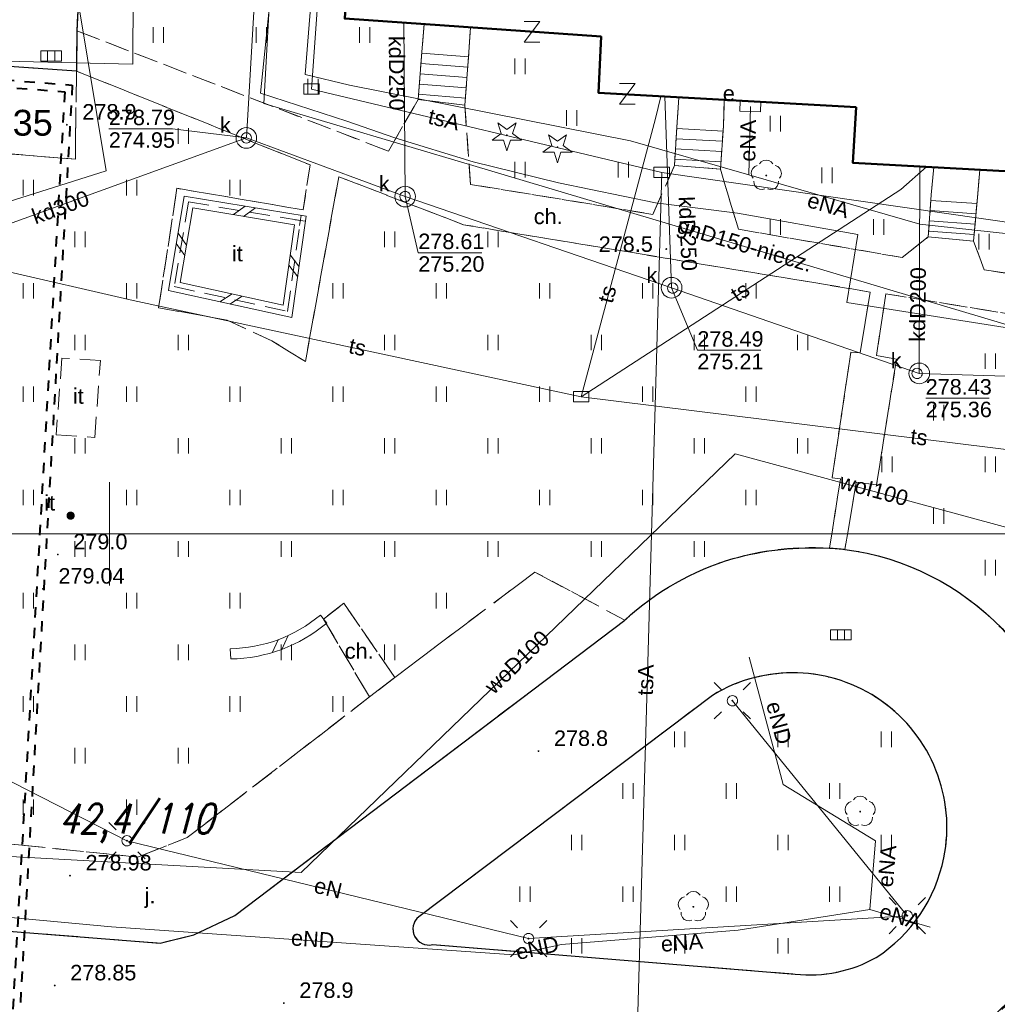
# Model space of a CAD drawing. Extents: x 0 to 6568752, y 0 to 5584302.
# Tile 49 of 74: x 6568546 to 6568593, y 5583977 to 5584025. Entities that reach past the tile are written whole.
import ezdxf
from ezdxf.enums import TextEntityAlignment as Align

# ---------------------------------------------------------------- set-up
doc = ezdxf.new("R2010")
doc.units = 0
doc.header["$PDSIZE"] = 0.75
for name, pattern in [('DUL', [1, 0.5, -0.5]), ('GAK', [3.5, 2, -0.7, 0.1, -0.7]), ('PRZER2-1', [1.5, 1, -0.5]), ('PRZER3-1', [2, 1.5, -0.5])]:
    doc.linetypes.add(name, pattern=pattern)
doc.layers.get('0').update_dxf_attribs({"linetype": 'CONTINUOUS'})
doc.layers.get('Defpoints').update_dxf_attribs({"linetype": 'CONTINUOUS'})
for name, color, linetype, lineweight in [('alarm', 51, 'CONTINUOUS', 50), ('EGBS', 7, 'CONTINUOUS', 18), ('EGBU', 7, 'CONTINUOUS', 50), ('GEPPHC', 7, 'CONTINUOUS', 18), ('GUPPRZ_O', 7, 'CONTINUOUS', 18), ('OTDN', 7, 'CONTINUOUS', 18), ('OTKC', 7, 'CONTINUOUS', 18), ('OTKC_O', 7, 'CONTINUOUS', 18), ('OTKJ', 7, 'CONTINUOUS', 18), ('OTKJ_O', 7, 'CONTINUOUS', 18), ('OTKK', 7, 'CONTINUOUS', 25), ('OTRN', 7, 'CONTINUOUS', 13), ('OTRN_O', 7, 'CONTINUOUS', 13), ('OTRS', 7, 'CONTINUOUS', 13), ('OTRS_O', 7, 'CONTINUOUS', 13), ('OTZI', 7, 'CONTINUOUS', 18), ('OTZI_O', 7, 'CONTINUOUS', 18), ('OTZT', 7, 'CONTINUOUS', 18), ('ramka sekcji', 7, 'CONTINUOUS', 18), ('siec', 7, 'GAK', 70), ('SUEO', 7, 'CONTINUOUS', 18), ('SUPK', 7, 'CONTINUOUS', 18), ('SUPW', 7, 'CONTINUOUS', 18), ('SUPW_O', 7, 'CONTINUOUS', 18)]:
    doc.layers.add(name, color=color, linetype=linetype, lineweight=lineweight)
for name, color, linetype, lineweight, true_color in [('OTZG', 7, 'CONTINUOUS', 18, 0x008000), ('OTZL', 7, 'CONTINUOUS', 18, 0x008000), ('SUEP', 1, 'CONTINUOUS', 18, 0xff0000), ('SUEP_O', 1, 'CONTINUOUS', 18, 0xff0000), ('SUES', 1, 'CONTINUOUS', 18, 0xff0000), ('SUES_O', 1, 'CONTINUOUS', 18, 0xff0000), ('SUGP', 7, 'CONTINUOUS', 18, 0xbfbf00), ('SUGP_O', 7, 'CONTINUOUS', 18, 0xbfbf00), ('SUKK', 7, 'CONTINUOUS', 18, 0x803300), ('SUKP', 7, 'CONTINUOUS', 18, 0x803300), ('SUKP_O', 7, 'CONTINUOUS', 18, 0x803300), ('SUTP', 7, 'CONTINUOUS', 18, 0xff9100), ('SUTP_O', 7, 'CONTINUOUS', 18, 0xff9100), ('SUWP', 5, 'CONTINUOUS', 18, 0x0000ff), ('SUWP_O', 5, 'CONTINUOUS', 18, 0x0000ff)]:
    doc.layers.add(name, color=color, linetype=linetype, lineweight=lineweight, true_color=true_color)
doc.styles.add('Arial', font='arial.ttf')
doc.styles.add('GEO-INFO', font='arial.ttf')
doc.styles.add('UZBROJENIE', font='SIMPLEX.shx', dxfattribs={"width": 0.8, "oblique": 15.00003, "height": 0.9})
doc.dimstyles.get("Standard").update_dxf_attribs({"dimtxt": 0.18, "dimasz": 0.18, "dimexe": 0.18, "dimexo": 0.0625, "dimgap": 0.09, "dimtad": 0, "dimtih": 1, "dimtoh": 1, "dimdec": 4, "dimzin": 0, "dimdsep": 46, "dimtxsty": 'Standard', "dimcen": 0.09, "dimadec": 0, "dimazin": 0, "dimtfac": 1, "dimtdec": 4, "dimtofl": 0, "dimtmove": 0, "dimatfit": 3, "dimfxl": 0, "dimtolj": 1, "dimtzin": 0, "dimarcsym": 0})

# ---------------------------------------------------------------- blocks, each defined once
blk = doc.blocks.new('D_GSPRDL1')
blk.add_hatch(color=0).paths.add_polyline_path([(0, -0.045), (0.013906, -0.042798), (0.02645, -0.036406), (0.036406, -0.02645), (0.042798, -0.013906), (0.045, 0), (0.042798, 0.013906), (0.036406, 0.02645), (0.02645, 0.036406), (0.013906, 0.042798), (0, 0.045), (-0.013906, 0.042798), (-0.02645, 0.036406), (-0.036406, 0.02645), (-0.042798, 0.013906), (-0.045, 0), (-0.042798, -0.013906), (-0.036406, -0.02645), (-0.02645, -0.036406), (-0.013906, -0.042798)])
at = {"color": 0}
for points in [[(-0.635969, -0.134326), (-0.70458, -0.024001), (-0.731429, 0.103115), (-0.713292, 0.231763), (-0.652348, 0.346501), (-0.55591, 0.433559), (-0.435555, 0.482485)], [(-0.324277, 0.563333), (-0.240553, 0.662679), (-0.127956, 0.727494), (0, 0.75), (0.127956, 0.727494), (0.240553, 0.662679), (0.324277, 0.563333)], [(0.435555, 0.482485), (0.55591, 0.433559), (0.652348, 0.346501), (0.713292, 0.231763), (0.731429, 0.103115), (0.70458, -0.024001), (0.635969, -0.134326)], [(-0.068773, -0.646351), (-0.194901, -0.677512), (-0.324092, -0.663766), (-0.440839, -0.606763), (-0.531129, -0.513345), (-0.584125, -0.394725), (-0.593465, -0.265141)], [(0.593465, -0.265141), (0.584125, -0.394725), (0.531129, -0.513345), (0.440839, -0.606763), (0.324092, -0.663766), (0.194901, -0.677512), (0.068773, -0.646351)]]:
    blk.add_lwpolyline(points, dxfattribs=at)
blk = doc.blocks.new('D_GSPRDI1')
blk.add_hatch(color=0).paths.add_polyline_path([(0, -0.045), (0.013906, -0.042798), (0.02645, -0.036406), (0.036406, -0.02645), (0.042798, -0.013906), (0.045, 0), (0.042798, 0.013906), (0.036406, 0.02645), (0.02645, 0.036406), (0.013906, 0.042798), (0, 0.045), (-0.013906, 0.042798), (-0.02645, 0.036406), (-0.036406, 0.02645), (-0.042798, 0.013906), (-0.045, 0), (-0.042798, -0.013906), (-0.036406, -0.02645), (-0.02645, -0.036406), (-0.013906, -0.042798)])
at = {"color": 0}
blk.add_lwpolyline([(0.272471, 0.088531), (0.713338, -0.231778), (0.168396, -0.231778), (0, -0.750048), (-0.168396, -0.231778), (-0.713338, -0.231778), (-0.272471, 0.088531), (-0.440867, 0.606801), (0, 0.286493), (0.440867, 0.606801)], close=True, dxfattribs=at)
blk = doc.blocks.new('D_GSPWPN1')
blk.add_hatch(color=0).paths.add_polyline_path([(-0.045, 0), (-0.043467, -0.011647), (-0.038971, -0.0225), (-0.03182, -0.03182), (-0.0225, -0.038971), (-0.011647, -0.043467), (0, -0.045), (0.011647, -0.043467), (0.0225, -0.038971), (0.03182, -0.03182), (0.038971, -0.0225), (0.043467, -0.011647), (0.045, 0), (0.043467, 0.011647), (0.038971, 0.0225), (0.03182, 0.03182), (0.0225, 0.038971), (0.011647, 0.043467), (0, 0.045), (-0.011647, 0.043467), (-0.0225, 0.038971), (-0.03182, 0.03182), (-0.038971, 0.0225), (-0.043467, 0.011647)])
blk = doc.blocks.new('D_GSPWPS1')
blk.add_hatch(color=0).paths.add_polyline_path([(-0.045, 0), (-0.043467, -0.011647), (-0.038971, -0.0225), (-0.03182, -0.03182), (-0.0225, -0.038971), (-0.011647, -0.043467), (0, -0.045), (0.011647, -0.043467), (0.0225, -0.038971), (0.03182, -0.03182), (0.038971, -0.0225), (0.043467, -0.011647), (0.045, 0), (0.043467, 0.011647), (0.038971, 0.0225), (0.03182, 0.03182), (0.0225, 0.038971), (0.011647, 0.043467), (0, 0.045), (-0.011647, 0.043467), (-0.0225, 0.038971), (-0.03182, 0.03182), (-0.038971, 0.0225), (-0.043467, 0.011647)])
blk = doc.blocks.new('D_GSPTZI1')
blk.add_hatch(color=0).paths.add_polyline_path([(-0.2, 0), (-0.193185, -0.051764), (-0.173205, -0.1), (-0.141421, -0.141421), (-0.1, -0.173205), (-0.051764, -0.193185), (0, -0.2), (0.051764, -0.193185), (0.1, -0.173205), (0.141421, -0.141421), (0.173205, -0.1), (0.193185, -0.051764), (0.2, 0), (0.193185, 0.051764), (0.173205, 0.1), (0.141421, 0.141421), (0.1, 0.173205), (0.051764, 0.193185), (0, 0.2), (-0.051764, 0.193185), (-0.1, 0.173205), (-0.141421, 0.141421), (-0.173205, 0.1), (-0.193185, 0.051764)])
blk = doc.blocks.new('D_GUPIKP1_3')
at = {"color": 0}
blk.add_lwpolyline([(0.375, -0.25), (-0.375, -0.25), (-0.375, 0.25), (0.375, 0.25)], close=True, dxfattribs=at)
blk = doc.blocks.new('D_GUPESE1')
at = {"color": 0}
blk.add_lwpolyline([(-0.5, -0.25), (-0.5, 0.25), (0.5, 0.25), (0.5, -0.25)], close=True, dxfattribs=at)
blk = doc.blocks.new('D_GUPIWZ1_1')
at = {"color": 0}
blk.add_lwpolyline([(0, 0.25), (0.064705, 0.241481), (0.125, 0.216506), (0.176777, 0.176777), (0.216506, 0.125), (0.241481, 0.064705), (0.25, 0), (0.241481, -0.064705), (0.216506, -0.125), (0.176777, -0.176777), (0.125, -0.216506), (0.064705, -0.241481), (0, -0.25), (-0.064705, -0.241481), (-0.125, -0.216506), (-0.176777, -0.176777), (-0.216506, -0.125), (-0.241481, -0.064705), (-0.25, 0), (-0.241481, 0.064705), (-0.216506, 0.125), (-0.176777, 0.176777), (-0.125, 0.216506), (-0.064705, 0.241481)], close=True, dxfattribs=at)
blk = doc.blocks.new('D_GUPKKS1')
at = {"color": 0}
blk.add_lwpolyline([(0.5, -0.25), (-0.5, -0.25), (-0.5, 0.25), (0.5, 0.25)], close=True, dxfattribs=at)
for points in [[(-0.175, -0.25), (-0.175, 0.25)], [(0.175, -0.25), (0.175, 0.25)]]:
    blk.add_lwpolyline(points, dxfattribs=at)
blk = doc.blocks.new('D_GEPPHC1')
at = {"color": 0}
blk.add_lwpolyline([(-0.375, 0.5), (0.375, 0.5), (-0.375, -0.5), (0.375, -0.5)], dxfattribs=at)
blk = doc.blocks.new('D_ODTN_1')
at = {"color": 0}
for points in [[(-0.5, -0.25), (0, 0.25)], [(0, -0.25), (0.5, 0.25)]]:
    blk.add_lwpolyline(points, dxfattribs=at)
blk = doc.blocks.new('D_GSLDSO2')
at = {"color": 0}
blk.add_lwpolyline([(0, 0.25), (0, -0.25)], dxfattribs=at)
blk = doc.blocks.new('D_GUPELA2')
blk.add_hatch(color=0).paths.add_polyline_path([(-0.001087, 0.044987), (0.011881, 0.043403), (0.021281, 0.03965), (0.030065, 0.033482), (0.038133, 0.023893), (0.043117, 0.012881), (0.044986, 0.001113), (0.044323, -0.007777), (0.040557, -0.019497), (0.033417, -0.030138), (0.024849, -0.037517), (0.013788, -0.042836), (0.002013, -0.044955), (-0.00982, -0.043916), (-0.020466, -0.040077), (-0.029541, -0.033946), (-0.036867, -0.025804), (-0.04187, -0.01649), (-0.04461, -0.005909), (-0.044532, 0.006476), (-0.041285, 0.017903), (-0.034764, 0.028574), (-0.024479, 0.03776), (-0.013449, 0.042943)])
at = {"color": 0}
for points in [[(-0.883883, 0.883883), (-0.53033, 0.53033)], [(0.883883, 0.883883), (0.53033, 0.53033)], [(-0.883883, -0.883883), (-0.53033, -0.53033)], [(0.883883, -0.883883), (0.53033, -0.53033)]]:
    blk.add_lwpolyline(points, dxfattribs=at)
blk = doc.blocks.new('D_GUPELA1')
at = {"color": 0}
blk.add_lwpolyline([(0, 0.25), (0.064705, 0.241481), (0.125, 0.216506), (0.176777, 0.176777), (0.216506, 0.125), (0.241481, 0.064705), (0.25, 0), (0.241481, -0.064705), (0.216506, -0.125), (0.176777, -0.176777), (0.125, -0.216506), (0.064705, -0.241481), (0, -0.25), (-0.064705, -0.241481), (-0.125, -0.216506), (-0.176777, -0.176777), (-0.216506, -0.125), (-0.241481, -0.064705), (-0.25, 0), (-0.241481, 0.064705), (-0.216506, 0.125), (-0.176777, 0.176777), (-0.125, 0.216506), (-0.064705, 0.241481)], close=True, dxfattribs=at)
blk = doc.blocks.new('D_GSSUTR1')
at = {"color": 0}
for points in [[(-0.25666, 0.36165), (-0.25666, -0.38835)], [(0.24334, -0.38835), (0.24334, 0.36165)]]:
    blk.add_lwpolyline(points, dxfattribs=at)
blk = doc.blocks.new('*D45')
at = {"layer": 'Defpoints', "color": 0}
for p in [(6568647.5, 5584150), (6568650, 5584150), (0, 0)]:
    blk.add_point(p, dxfattribs=at)
at = {"layer": 'ramka sekcji', "color": 0, "lineweight": -2}
blk.add_line((6568649.938, 5584150), (6568647.5, 5584150), dxfattribs=at)
at = {"layer": 'ramka sekcji', "color": 0, "insert": (6568644.106, 5584150), "char_height": 0.75, "attachment_point": 5, "style": 'GEO-INFO'}
blk.add_mtext('\\A1;5584150.0000', dxfattribs=at)
blk = doc.blocks.new('*D46')
at = {"layer": 'Defpoints', "color": 0}
for p in [(6568650, 5584152.5), (6568650, 5584150), (0, 0)]:
    blk.add_point(p, dxfattribs=at)
at = {"layer": 'ramka sekcji', "color": 0, "lineweight": -2}
blk.add_line((6568650, 5584150.062), (6568650, 5584152.5), dxfattribs=at)
at = {"layer": 'ramka sekcji', "color": 0, "insert": (6568650, 5584155.896), "char_height": 0.75, "attachment_point": 5, "rotation": 90, "style": 'GEO-INFO'}
blk.add_mtext('\\A1;6568650.0000', dxfattribs=at)

msp = doc.modelspace()

# ---------------------------------------------------------------- linework, layer by layer
at = {"layer": 'EGBS', "linetype": 'Continuous', "lineweight": 18, "elevation": 10.18}
for points in [[(6568567.21, 5584020.76), (6568564.95, 5584021.03), (6568565.15, 5584023.53), (6568565.25001, 5584024.6801), (6568567.48954, 5584024.52309), (6568567.41, 5584023.33)], [(6568579.59, 5584017.66), (6568577.37, 5584017.83), (6568577.49, 5584019.94), (6568577.57815, 5584021.13486), (6568579.77978, 5584021.01304), (6568579.74, 5584019.76)], [(6568591.85, 5584014.17), (6568589.66, 5584014.38), (6568589.8, 5584016.42), (6568589.93006, 5584017.74768), (6568592.16061, 5584017.62686), (6568592.04, 5584016.29)]]:
    msp.add_lwpolyline(points, close=True, dxfattribs=at)
for points in [[(6568565.12975, 5584023.27682), (6568567.39178, 5584023.09585)], [(6568565.08987, 5584022.77841), (6568567.35299, 5584022.59736)], [(6568565.05, 5584022.28), (6568567.31419, 5584022.09886)], [(6568565.01013, 5584021.78159), (6568567.2754, 5584021.60037)], [(6568564.97025, 5584021.28318), (6568567.23661, 5584021.10188)], [(6568577.47259, 5584019.63379), (6568579.72185, 5584019.50587)], [(6568577.4442, 5584019.1346), (6568579.68622, 5584019.00709)], [(6568577.4158, 5584018.6354), (6568579.65059, 5584018.50831)], [(6568577.38741, 5584018.13621), (6568579.61497, 5584018.00952)], [(6568589.78135, 5584016.14824), (6568592.01357, 5584015.99505)], [(6568589.74712, 5584015.64941), (6568591.96892, 5584015.49694)], [(6568589.71288, 5584015.15059), (6568591.92428, 5584014.99882)], [(6568589.67865, 5584014.65176), (6568591.87964, 5584014.50071)]]:
    msp.add_lwpolyline(points, dxfattribs=at)
at = {"layer": 'EGBU', "linetype": 'Continuous', "lineweight": 50, "elevation": 10.18}
msp.add_lwpolyline([(6568586.16, 5584020.66), (6568573.69, 5584021.35), (6568573.81, 5584024.08), (6568561.4, 5584024.95), (6568562.09, 5584036.3), (6568574.45, 5584035.59), (6568574.27, 5584032.86), (6568586.73, 5584032.08), (6568586.55, 5584029.38), (6568598.99, 5584028.63), (6568598.38, 5584017.29), (6568586.01, 5584017.96)], close=True, dxfattribs=at)
at = {"layer": 'GUPPRZ_O', "linetype": 'Continuous', "lineweight": 13, "elevation": 10.8, "flags": 128}
for points in [[(6568556.63, 5584019.17), (6568553.05094, 5584019.61614), (6568549.97094, 5584019.61614)], [(6568564.32055, 5584016.33149), (6568564.95693, 5584013.61472), (6568568.03693, 5584013.61472)], [(6568577.22512, 5584011.91648), (6568578.47344, 5584008.89019), (6568581.55344, 5584008.89019)], [(6568589.53158, 5584006.57027), (6568592.61158, 5584006.57027)]]:
    msp.add_lwpolyline(points, dxfattribs=at)
at = {"layer": 'OTDN', "linetype": 'Continuous', "lineweight": 18, "elevation": 10.18}
for points in [[(6568559.53159, 5584015.37666), (6568553.62487, 5584016.35749), (6568552.85394, 5584011.77662), (6568558.83994, 5584010.46821)], [(6568558.96841, 5584014.96334), (6568554.03513, 5584015.78251), (6568553.42606, 5584012.16338), (6568558.42006, 5584011.07179)]]:
    msp.add_lwpolyline(points, close=True, dxfattribs=at)
for points in [[(6568555.84662, 5583994.43964, 0.17296196), (6568560.21662, 5583996.06742)], [(6568555.87338, 5583993.94036, 0.17190357), (6568560.52338, 5583995.67258)]]:
    msp.add_lwpolyline(points, format="xyb", dxfattribs=at)
at = {"layer": 'OTKC', "linetype": 'PRZER2-1', "lineweight": 18, "elevation": 10.18}
msp.add_lwpolyline([(6568597.11, 5584010.07), (6568587.6, 5584011.62), (6568587.15, 5584008.64), (6568588.12, 5584008.46), (6568587.15, 5584002.37), (6568586.17, 5584002.51), (6568585.62, 5583999.25), (6568584.87, 5583999.31), (6568585.41, 5584002.66), (6568585, 5584002.72), (6568585.91, 5584008.79), (6568586.36, 5584008.76), (6568586.85, 5584011.71), (6568567.14, 5584014.97), (6568561.11, 5584017.29), (6568559.49, 5584008.34), (6568557.87, 5584009.34), (6568555.7, 5584010.35), (6568552.38, 5584010.95), (6568553.27, 5584016.73), (6568559.38, 5584015.69), (6568559.72, 5584017.86), (6568548.4, 5584022.41), (6568548.42, 5584024.36), (6568563.51, 5584018.53), (6568564.95, 5584021.03), (6568567.21, 5584020.76), (6568567.49, 5584016.92), (6568576.32, 5584015.47), (6568577.37, 5584017.83), (6568579.59, 5584017.66), (6568580.46, 5584014.75), (6568588.39, 5584013.38), (6568589.66, 5584014.38), (6568591.85, 5584014.17), (6568592.37, 5584012.79), (6568599.69, 5584011.61)], dxfattribs=at)
for points in [[(6568559.25, 5584015.17), (6568553.83, 5584016.07), (6568553.14, 5584011.97), (6568558.63, 5584010.77)], [(6568562.59, 5583992.1), (6568560.37, 5583995.87), (6568561.35, 5583996.64), (6568563.82, 5583993.05)]]:
    msp.add_lwpolyline(points, close=True, dxfattribs=at)
for points in [[(6568590.81, 5583975.18, 0.13382563), (6568595.31, 5583979.63, 0.19804849)], [(6568597.19, 5583979.17, -0.30309767), (6568582.7, 5583971.58)]]:
    msp.add_lwpolyline(points, format="xyb", dxfattribs=at)
at = {"layer": 'OTKJ', "linetype": 'PRZER3-1', "lineweight": 18, "elevation": 10.18}
for points in [[(6568516.85, 5584030.89), (6568546.6, 5584029.27), (6568548.66, 5584029.11), (6568548.42, 5584024.36), (6568548.4, 5584022.41), (6568536.32, 5584023.24, 0.37722054)], [(6568532.87, 5583981.73), (6568552.45, 5583980.18), (6568554.09, 5583980.58), (6568556.08, 5583981.52), (6568574.96, 5583995.82, -0.11542334), (6568580.2, 5583998.8, -0.08151273), (6568584.87, 5583999.31, -0.01541323), (6568585.62, 5583999.25, -0.16949842), (6568593.23, 5583995.41, -0.12259514), (6568596.48, 5583989.53, -0.10340964), (6568596.84, 5583984.19, -0.10093638), (6568595.31, 5583979.63, -0.27999722), (6568582.79, 5583973.27)]]:
    msp.add_lwpolyline(points, format="xyb", dxfattribs=at)
for points in [[(6568536.32, 5584023.24), (6568548.4, 5584022.41), (6568548.35, 5584018.14), (6568537.34, 5584019.03)], [(6568535.31, 5583985.99), (6568551.36, 5583984.35), (6568553.77, 5583985.29), (6568562.59, 5583992.1), (6568563.82, 5583993.05), (6568570.61, 5583998.15), (6568574.96, 5583995.82), (6568556.08, 5583981.52), (6568554.09, 5583980.58), (6568552.45, 5583980.18), (6568532.87, 5583981.73)]]:
    msp.add_lwpolyline(points, dxfattribs=at)
msp.add_lwpolyline([(6568564.98, 5583981.46, 0.79386619), (6568565.65, 5583980.11), (6568583.21, 5583978.68, 0.15679867), (6568587.14, 5583979.49, 0.20186797), (6568590.41, 5583984.31, 0.6545375), (6568579.2, 5583992.18)], format="xyb", close=True, dxfattribs=at)
at = {"layer": 'OTKK', "linetype": 'Continuous', "lineweight": 25, "elevation": 10.18}
for points in [[(6568516.85, 5584030.89), (6568546.6, 5584029.27), (6568548.66, 5584029.11), (6568548.42, 5584024.36), (6568548.4, 5584022.41), (6568536.32, 5584023.24, 0.37722054)], [(6568532.87, 5583981.73), (6568552.45, 5583980.18), (6568554.09, 5583980.58), (6568556.08, 5583981.52), (6568574.96, 5583995.82, -0.11542334), (6568580.2, 5583998.8, -0.08151273), (6568584.87, 5583999.31, -0.01541323), (6568585.62, 5583999.25, -0.16949842), (6568593.23, 5583995.41, -0.12259514), (6568596.48, 5583989.53, -0.10340964), (6568596.84, 5583984.19, -0.10093638), (6568595.31, 5583979.63, -0.27999722), (6568582.79, 5583973.27)]]:
    msp.add_lwpolyline(points, format="xyb", dxfattribs=at)
msp.add_lwpolyline([(6568564.98, 5583981.46, 0.79386619), (6568565.65, 5583980.11), (6568583.21, 5583978.68, 0.15679867), (6568587.14, 5583979.49, 0.20186797), (6568590.41, 5583984.31, 0.6545375), (6568579.2, 5583992.18)], format="xyb", close=True, dxfattribs=at)
at = {"layer": 'OTZI', "linetype": 'PRZER2-1', "lineweight": 18, "elevation": 10.1}
for points in [[(6568559.25, 5584015.17), (6568553.83, 5584016.07), (6568553.14, 5584011.97), (6568558.63, 5584010.77)], [(6568547.7, 5584008.51), (6568547.42, 5584004.8), (6568549.29, 5584004.67), (6568549.56, 5584008.39)]]:
    msp.add_lwpolyline(points, close=True, dxfattribs=at)
at = {"layer": 'OTZT', "color": 7, "linetype": 'PRZER2-1', "lineweight": 18, "elevation": 10.1}
for points in [[(6568565.25001, 5584024.6801), (6568565.15, 5584023.53), (6568564.95, 5584021.03), (6568563.51, 5584018.53), (6568548.42, 5584024.36), (6568548.66, 5584029.11), (6568554.44, 5584037.87), (6568614.9, 5584033.77), (6568616.32, 5584032.4), (6568599.69, 5584011.61), (6568592.37, 5584012.79), (6568591.85, 5584014.17), (6568592.04, 5584016.29), (6568592.16061, 5584017.62686), (6568598.38, 5584017.29), (6568598.99, 5584028.63), (6568586.55, 5584029.38), (6568586.73, 5584032.08), (6568574.27, 5584032.86), (6568574.45, 5584035.59), (6568562.09, 5584036.3), (6568561.4, 5584024.95)], [(6568567.49, 5584016.92), (6568567.21, 5584020.76), (6568567.41, 5584023.33), (6568567.48954, 5584024.52309), (6568573.81, 5584024.08), (6568573.69, 5584021.35), (6568577.57815, 5584021.13486), (6568577.49, 5584019.94), (6568577.37, 5584017.83), (6568576.32, 5584015.47)], [(6568589.66, 5584014.38), (6568588.39, 5584013.38), (6568580.46, 5584014.75), (6568579.59, 5584017.66), (6568579.74, 5584019.76), (6568579.77978, 5584021.01304), (6568586.16, 5584020.66), (6568586.01, 5584017.96), (6568589.93006, 5584017.74768), (6568589.8, 5584016.42)]]:
    msp.add_lwpolyline(points, close=True, dxfattribs=at)
for points in [[(6568582.7, 5583971.58, 0.30309767), (6568597.19, 5583979.17), (6568606.27, 5583978.28), (6568606.25, 5583977.86), (6568611.88, 5583977.57), (6568611.97, 5583979.56), (6568618.39, 5583979.16), (6568619.65, 5583998.78), (6568618.35, 5583998.85), (6568619.46, 5584016.09), (6568608.13, 5584016.8), (6568607.58, 5584008.15), (6568606.42, 5584008.21), (6568604.21, 5584008.39), (6568602.47, 5584008.5), (6568602.23, 5584009.29), (6568602.42, 5584011.16), (6568601.58, 5584011.16), (6568621.76, 5584035.93), (6568624.3, 5584035.81), (6568626.0736, 5584035.7258), (6568625.67, 5584029.02), (6568637.33, 5584028.27)], [(6568537.34, 5584019.03), (6568548.35, 5584018.14), (6568548.4, 5584022.41), (6568559.72, 5584017.86), (6568559.38, 5584015.69), (6568553.27, 5584016.73), (6568552.38, 5584010.95), (6568555.7, 5584010.35), (6568557.87, 5584009.34), (6568559.49, 5584008.34), (6568561.11, 5584017.29), (6568567.14, 5584014.97), (6568586.85, 5584011.71), (6568586.36, 5584008.76), (6568585.91, 5584008.79), (6568585, 5584002.72), (6568585.41, 5584002.66), (6568584.87, 5583999.31, 0.20704041), (6568574.96, 5583995.82), (6568570.61, 5583998.15), (6568563.82, 5583993.05), (6568561.35, 5583996.64), (6568560.37, 5583995.87), (6568562.59, 5583992.1), (6568553.77, 5583985.29), (6568551.36, 5583984.35), (6568535.31, 5583985.99)]]:
    msp.add_lwpolyline(points, format="xyb", dxfattribs=at)
for points in [[(6568597.93, 5583989.7), (6568596.48, 5583989.53, 0.30853996), (6568585.62, 5583999.25), (6568586.17, 5584002.51), (6568587.15, 5584002.37), (6568588.12, 5584008.46), (6568587.15, 5584008.64), (6568587.6, 5584011.62), (6568597.11, 5584010.07), (6568599.71, 5584006.27)], [(6568564.98, 5583981.46, 0.79386619), (6568565.65, 5583980.11), (6568583.21, 5583978.68, 0.15679867), (6568587.14, 5583979.49, 0.20186797), (6568590.41, 5583984.31, 0.6545375), (6568579.2, 5583992.18)]]:
    msp.add_lwpolyline(points, format="xyb", close=True, dxfattribs=at)
at = {"layer": 'ramka sekcji'}
for p, q in [((6568550, 5584000), (6568550, 5584002.5)), ((6568676.7409, 5584000), (6568400, 5584000)), ((6568550, 5584000), (6568547.5, 5584000)), ((6568550, 5584000), (6568550, 5583997.5)), ((6568550, 5584000), (6568552.5, 5584000))]:
    msp.add_line(p, q, dxfattribs=at)
at = {"layer": 'siec', "linetype": 'DUL', "lineweight": 40}
for p, q in [((6568482.06846, 5584026.79561), (6568548.20269, 5584021.73291)), ((6568481.69841, 5584026.47011), (6568547.83264, 5584021.4074)), ((6568548.20269, 5584021.73291), (6568545.51078, 5583974.17246)), ((6568547.83264, 5584021.4074), (6568545.14073, 5583973.84695))]:
    msp.add_line(p, q, dxfattribs=at)
at = {"layer": 'SUEP', "linetype": 'Continuous', "lineweight": 18, "elevation": 10.14}
for points in [[(6568580.96755, 5584017.38135), (6568575.23577, 5584019.03763), (6568561.63015, 5584021.72252), (6568559.47338, 5584022.23477), (6568561.18798, 5584043.60852), (6568552.48145, 5584045.61649)], [(6568536.64, 5583989.93), (6568537.83, 5584013.78), (6568549.84, 5584017.57), (6568547.14, 5584033.87), (6568537.37, 5584034.81), (6568524.43, 5584035.13), (6568514.18, 5584035.63), (6568502.69, 5584036.42), (6568489.55, 5584040.78)], [(6568524.13002, 5584031.60009), (6568528.57336, 5584032.78612), (6568554.58974, 5584031.87559), (6568551.16956, 5584029.77536), (6568551.13923, 5584022.74142), (6568534.64093, 5584023.13487), (6568534.45863, 5584019.29477), (6568533.75024, 5584002.55574), (6568532.4686, 5583989.49906)], [(6568581.04, 5584020.7), (6568580.96755, 5584017.38135)], [(6568580.96755, 5584017.38135), (6568589.24587, 5584014.99984), (6568603.30967, 5584013.46893), (6568602.23904, 5584004.59904)], [(6568580.97938, 5583994.03249), (6568582.63324, 5583987.85852), (6568587.10365, 5583985.13791)], [(6568536.64, 5583989.93), (6568543.98, 5583988.64), (6568550.85, 5583985.14), (6568570.3, 5583980.4), (6568588.64, 5583981.51), (6568580.17, 5583991.92)], [(6568532.4686, 5583989.49906), (6568530.97261, 5583987.91986), (6568530.42349, 5583983.42643), (6568531.2818, 5583982.70943), (6568550.09461, 5583980.97071), (6568569.58345, 5583979.62172), (6568571.88718, 5583980.12145)], [(6568586.82007, 5583981.8169), (6568587.10365, 5583985.13791)], [(6568571.88718, 5583980.12145), (6568580.44892, 5583980.81182), (6568586.82007, 5583981.8169)], [(6568586.82007, 5583981.8169), (6568589.74768, 5583980.96166)]]:
    msp.add_lwpolyline(points, dxfattribs=at)
at = {"layer": 'SUGP', "linetype": 'Continuous', "lineweight": 18, "elevation": 10.14}
for points in [[(6568560.47, 5584063.47), (6568560.02, 5584058.74), (6568559.69, 5584055.26), (6568559.62, 5584050.89), (6568559.53, 5584045.68), (6568559.14, 5584040.46), (6568558.44, 5584031.44), (6568557.96, 5584027.61), (6568557.32, 5584021.34), (6568561.5, 5584019.99), (6568563.82, 5584019.18), (6568567.61, 5584018.02), (6568571.75, 5584016.99), (6568576.44, 5584016.02), (6568580.42, 5584015.52), (6568586.24, 5584014.49), (6568585.71, 5584011.2), (6568594.3, 5584009.84), (6568602.49, 5584008.83), (6568602.72, 5584008.91)], [(6568558.53405, 5584039.68441), (6568557.48487, 5584020.83951), (6568567.6, 5584017.84), (6568593.9086, 5584009.99052), (6568602.39468, 5584009.15947)]]:
    msp.add_lwpolyline(points, dxfattribs=at)
at = {"layer": 'SUKP', "linetype": 'Continuous', "lineweight": 18, "elevation": 10.14}
for points in [[(6568556.63, 5584019.17), (6568557.51513, 5584034.18498)], [(6568564.25501, 5584024.79519), (6568564.32055, 5584016.33149)], [(6568576.89101, 5584021.19988), (6568577.22512, 5584011.91648)], [(6568522.02611, 5583955.92197), (6568524.9995, 5583975.07169), (6568527.01957, 5583989.00874), (6568528.08816, 5583997.69315), (6568529.79679, 5584009.44603), (6568556.63, 5584019.17)], [(6568600.77637, 5583992.80962), (6568600.70849, 5584007.40765), (6568589.22266, 5584007.76752), (6568577.22512, 5584011.91648), (6568564.32055, 5584016.33149), (6568556.63, 5584019.17)], [(6568589.24333, 5584017.74923), (6568589.22266, 5584007.76752)]]:
    msp.add_lwpolyline(points, dxfattribs=at)
at = {"layer": 'SUPK', "linetype": 'Continuous', "lineweight": 18, "elevation": 10.14}
for points in [[(6568556.63, 5584018.67, -1), (6568556.63, 5584019.67, -1)], [(6568564.32055, 5584015.83149, -1), (6568564.32055, 5584016.83149, -1)], [(6568577.22512, 5584011.41648, -1), (6568577.22512, 5584012.41648, -1)], [(6568589.22266, 5584007.26752, -1), (6568589.22266, 5584008.26752, -1)]]:
    msp.add_lwpolyline(points, format="xyb", close=True, dxfattribs=at)
at = {"layer": 'SUTP', "linetype": 'Continuous', "lineweight": 18, "elevation": 10.14}
for points in [[(6568564.71312, 5584087.44734), (6568563.50282, 5584073.50067), (6568559.78238, 5584021.5387), (6568576.74575, 5584017.49696)], [(6568572.84344, 5584006.63784), (6568576.452, 5584020.11338), (6568576.71031, 5584021.18288)], [(6568522.49483, 5584020.20214), (6568544.68411, 5584012.78347), (6568551.1538, 5584011.29372), (6568572.84344, 5584006.63784), (6568605.56024, 5584002.57709)], [(6568572.84344, 5584006.63784), (6568588.32517, 5584016.6781), (6568589.56336, 5584017.76754)], [(6568576.74575, 5584017.49696), (6568575.34911, 5583968.35514), (6568516.6359, 5583971.36883)], [(6568576.74575, 5584017.49696), (6568606.01226, 5584013.28374)]]:
    msp.add_lwpolyline(points, dxfattribs=at)
at = {"layer": 'SUWP', "linetype": 'Continuous', "lineweight": 18, "elevation": 10.14}
for points in [[(6568533.83236, 5583975.62074), (6568533.16408, 5583985.03832), (6568559.28195, 5583983.59964), (6568580.30141, 5584003.86768)], [(6568598.56818, 5584001.09917), (6568596.27227, 5584001.23937), (6568593.70662, 5584000.2439), (6568580.30141, 5584003.86768)]]:
    msp.add_lwpolyline(points, dxfattribs=at)

# ---------------------------------------------------------------- block references
at = {"layer": 'GEPPHC', "linetype": 'Continuous', "lineweight": 18}
for p in [(6568570.467, 5584024.30384, 10.24), (6568575.0841, 5584021.30688, 10.24)]:
    msp.add_blockref('D_GEPPHC1', p, dxfattribs=at)
at = {"layer": 'OTDN', "linetype": 'Continuous', "lineweight": 18}
for name, p, rotation in [('D_ODTN_1', (6568556.54, 5584015.62, 10.18), 170.5719661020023), ('D_ODTN_1', (6568556.54, 5584015.62, 10.18), 170.5719661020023), ('D_GSLDSO2', (6568559.25, 5584015.17, 10.18), 170.5719661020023), ('D_GSLDSO2', (6568559.25, 5584015.17, 10.18), 81.97931020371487), ('D_ODTN_1', (6568553.485, 5584014.02, 10.18), 260.4470558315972), ('D_ODTN_1', (6568553.485, 5584014.02, 10.18), 260.4470558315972), ('D_ODTN_1', (6568558.94, 5584012.97, 10.18), 81.97931020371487), ('D_ODTN_1', (6568558.94, 5584012.97, 10.18), 81.97931020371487), ('D_ODTN_1', (6568555.885, 5584011.37, 10.18), 347.670250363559), ('D_ODTN_1', (6568555.885, 5584011.37, 10.18), 347.670250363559), ('D_GSLDSO2', (6568560.37, 5583995.87, 10.18), 37.84486596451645), ('D_ODTN_1', (6568558.25983, 5583994.6412, 10.18), 200.4306412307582), ('D_ODTN_1', (6568558.25983, 5583994.6412, 10.18), 200.4306412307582), ('D_GSLDSO2', (6568555.86, 5583994.19, 10.18), 3.068224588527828)]:
    msp.add_blockref(name, p, dxfattribs=dict(at, rotation=rotation))
at = {"layer": 'OTRN', "linetype": 'Continuous', "lineweight": 13}
for p in [(6568547.94, 5584019.81, 10.08), (6568576.97, 5584013.79, 10.08), (6568547.5, 5583999, 10.08), (6568570.78, 5583989.48, 10.08), (6568558.45, 5583977.28, 10.08)]:
    msp.add_blockref('D_GSPWPN1', p, dxfattribs=at)
at = {"layer": 'OTRS', "linetype": 'Continuous', "lineweight": 13}
for p in [(6568546.78, 5583997.34, 10.08), (6568548.09, 5583983.45, 10.08), (6568547.35, 5583978.13, 10.08)]:
    msp.add_blockref('D_GSPWPS1', p, dxfattribs=at)
at = {"layer": 'OTZG', "linetype": 'Continuous', "lineweight": 18}
for p in [(6568569.25, 5584019.3, 10.12), (6568571.7, 5584018.72, 10.12)]:
    msp.add_blockref('D_GSPRDI1', p, dxfattribs=at)
at = {"layer": 'OTZI', "linetype": 'Continuous', "lineweight": 18}
msp.add_blockref('D_GSPTZI1', (6568548.12, 5584000.88, 10.12), dxfattribs=at)
at = {"layer": 'OTZL', "linetype": 'Continuous', "lineweight": 18}
for p in [(6568581.81, 5584017.35, 10.12), (6568586.36, 5583986.55, 10.12), (6568578.28, 5583981.94, 10.12)]:
    msp.add_blockref('D_GSPRDL1', p, dxfattribs=at)
at = {"layer": 'OTZT', "color": 7, "linetype": 'Continuous', "lineweight": 18}
for p in [(6568552.37, 5584024.16445, 10.1), (6568557.37, 5584024.16445, 10.1), (6568562.37, 5584024.16445, 10.1), (6568569.89407, 5584022.64698, 10.1), (6568559.87, 5584021.66445, 10.1), (6568572.39407, 5584020.14698, 10.1), (6568582.26003, 5584019.87229, 10.1), (6568553.58, 5584019.27606, 10.1), (6568569.89407, 5584017.64698, 10.1), (6568574.89407, 5584017.64698, 10.1), (6568584.76003, 5584017.37229, 10.1), (6568546.08, 5584016.77606, 10.1), (6568551.08, 5584016.77606, 10.1), (6568556.08, 5584016.77606, 10.1), (6568582.26003, 5584014.87229, 10.1), (6568587.26003, 5584014.87229, 10.1), (6568548.58, 5584014.27606, 10.1), (6568563.58, 5584014.27606, 10.1), (6568568.58, 5584014.27606, 10.1), (6568592.37, 5584014.16445, 10.1), (6568546.08, 5584011.77606, 10.1), (6568551.08, 5584011.77606, 10.1), (6568561.08, 5584011.77606, 10.1), (6568566.08, 5584011.77606, 10.1), (6568571.08, 5584011.77606, 10.1), (6568576.08, 5584011.77606, 10.1), (6568581.08, 5584011.77606, 10.1), (6568548.58, 5584009.27606, 10.1), (6568553.58, 5584009.27606, 10.1), (6568563.58, 5584009.27606, 10.1), (6568568.58, 5584009.27606, 10.1), (6568573.58, 5584009.27606, 10.1), (6568578.58, 5584009.27606, 10.1), (6568583.58, 5584009.27606, 10.1), (6568592.665, 5584008.37728, 10.1), (6568546.08, 5584006.77606, 10.1), (6568551.08, 5584006.77606, 10.1), (6568556.08, 5584006.77606, 10.1), (6568561.08, 5584006.77606, 10.1), (6568566.08, 5584006.77606, 10.1), (6568571.08, 5584006.77606, 10.1), (6568576.08, 5584006.77606, 10.1), (6568581.08, 5584006.77606, 10.1), (6568590.165, 5584005.87728, 10.1), (6568548.58, 5584004.27606, 10.1), (6568553.58, 5584004.27606, 10.1), (6568558.58, 5584004.27606, 10.1), (6568563.58, 5584004.27606, 10.1), (6568568.58, 5584004.27606, 10.1), (6568573.58, 5584004.27606, 10.1), (6568578.58, 5584004.27606, 10.1), (6568583.58, 5584004.27606, 10.1), (6568587.665, 5584003.37728, 10.1), (6568592.665, 5584003.37728, 10.1), (6568546.08, 5584001.77606, 10.1), (6568551.08, 5584001.77606, 10.1), (6568556.08, 5584001.77606, 10.1), (6568561.08, 5584001.77606, 10.1), (6568566.08, 5584001.77606, 10.1), (6568571.08, 5584001.77606, 10.1), (6568576.08, 5584001.77606, 10.1), (6568581.08, 5584001.77606, 10.1), (6568590.165, 5584000.87728, 10.1), (6568548.58, 5583999.27606, 10.1), (6568553.58, 5583999.27606, 10.1), (6568558.58, 5583999.27606, 10.1), (6568563.58, 5583999.27606, 10.1), (6568568.58, 5583999.27606, 10.1), (6568573.58, 5583999.27606, 10.1), (6568578.58, 5583999.27606, 10.1), (6568592.665, 5583998.37728, 10.1), (6568546.08, 5583996.77606, 10.1), (6568551.08, 5583996.77606, 10.1), (6568556.08, 5583996.77606, 10.1), (6568566.08, 5583996.77606, 10.1), (6568548.58, 5583994.27606, 10.1), (6568553.58, 5583994.27606, 10.1), (6568558.58, 5583994.27606, 10.1), (6568563.58, 5583994.27606, 10.1), (6568546.08, 5583991.77606, 10.1), (6568551.08, 5583991.77606, 10.1), (6568556.08, 5583991.77606, 10.1), (6568561.08, 5583991.77606, 10.1), (6568577.6289, 5583990.06505, 10.1), (6568582.6289, 5583990.06505, 10.1), (6568587.6289, 5583990.06505, 10.1), (6568548.58, 5583989.27606, 10.1), (6568553.58, 5583989.27606, 10.1), (6568575.1289, 5583987.56505, 10.1), (6568580.1289, 5583987.56505, 10.1), (6568585.1289, 5583987.56505, 10.1), (6568546.08, 5583986.77606, 10.1), (6568551.08, 5583986.77606, 10.1), (6568572.6289, 5583985.06505, 10.1), (6568577.6289, 5583985.06505, 10.1), (6568582.6289, 5583985.06505, 10.1), (6568587.6289, 5583985.06505, 10.1), (6568570.1289, 5583982.56505, 10.1), (6568575.1289, 5583982.56505, 10.1), (6568580.1289, 5583982.56505, 10.1), (6568585.1289, 5583982.56505, 10.1), (6568572.6289, 5583980.06505, 10.1), (6568577.6289, 5583980.06505, 10.1), (6568582.6289, 5583980.06505, 10.1)]:
    msp.add_blockref('D_GSSUTR1', p, dxfattribs=at)
at = {"layer": 'SUEO', "linetype": 'Continuous', "lineweight": 18}
for name, p in [('D_GUPELA2', (6568580.17, 5583991.92, 10.15)), ('D_GUPELA1', (6568580.17, 5583991.92, 10.16)), ('D_GUPELA2', (6568550.85, 5583985.14, 10.15)), ('D_GUPELA1', (6568550.85, 5583985.14, 10.16)), ('D_GUPELA2', (6568588.64, 5583981.51, 10.15)), ('D_GUPELA1', (6568588.64, 5583981.51, 10.16)), ('D_GUPELA2', (6568570.3, 5583980.4, 10.15)), ('D_GUPELA1', (6568570.3, 5583980.4, 10.16))]:
    msp.add_blockref(name, p, dxfattribs=at)
at = {"layer": 'SUES', "linetype": 'Continuous', "lineweight": 18, "rotation": 358.1063070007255}
msp.add_blockref('D_GUPESE1', (6568581.04, 5584020.7, 10.16), dxfattribs=at)
at = {"layer": 'SUKK', "linetype": 'Continuous', "lineweight": 18}
for p in [(6568547.18, 5584023.13, 10.16), (6568585.43, 5583995.11, 10.16)]:
    msp.add_blockref('D_GUPKKS1', p, dxfattribs=at)
at = {"layer": 'SUPK', "linetype": 'Continuous', "lineweight": 18}
for p in [(6568559.78238, 5584021.5387, 10.16), (6568576.74575, 5584017.49696, 10.16), (6568572.84344, 5584006.63784, 10.16)]:
    msp.add_blockref('D_GUPIKP1_3', p, dxfattribs=at)
at = {"layer": 'SUPW', "linetype": 'Continuous', "lineweight": 18}
for p in [(6568556.63, 5584019.17, 10.18), (6568564.32055, 5584016.33149, 10.18), (6568577.27863, 5584011.89817, 10.18), (6568589.11269, 5584007.77039, 10.18)]:
    msp.add_blockref('D_GUPIWZ1_1', p, dxfattribs=at)

# ---------------------------------------------------------------- texts
at = {"layer": 'alarm', "color": 0, "linetype": 'Continuous', "lineweight": 30, "style": 'GEO-INFO'}
msp.add_text('Z35', height=1.25, dxfattribs=at).set_placement((6568545.75114, 5584019.90609, 0.62), align=Align.MIDDLE)
at = {"layer": 'alarm', "color": 0, "lineweight": 30, "style": 'UZBROJENIE', "oblique": 15.00003, "width": 0.8}
msp.add_text('42,4/110', height=1.44, dxfattribs=at).set_placement((6568547.54086, 5583985.48568))
at = {"layer": 'GUPPRZ_O', "linetype": 'Continuous', "lineweight": 0, "style": 'Arial'}
for s, p in [('278.79', (6568549.97094, 5584019.78864, 10.8)), ('274.95', (6568549.97094, 5584018.69364, 10.8)), ('278.61', (6568564.95693, 5584013.78722, 10.8)), ('275.20', (6568564.95693, 5584012.69222, 10.8)), ('278.49', (6568578.47344, 5584009.06269, 10.8)), ('275.21', (6568578.47344, 5584007.96769, 10.8)), ('278.43', (6568589.53158, 5584006.74277, 10.8)), ('275.36', (6568589.53158, 5584005.64777, 10.8))]:
    msp.add_text(s, height=0.75, dxfattribs=at).set_placement(p)
at = {"layer": 'OTKC_O', "linetype": 'Continuous', "lineweight": 0, "style": 'Arial'}
for p in [(6568571.25068, 5584014.99541, 10.8), (6568562.095, 5583993.95542, 10.8)]:
    msp.add_text('ch.', height=0.75, dxfattribs=at).set_placement(p, align=Align.CENTER)
at = {"layer": 'OTKJ_O', "linetype": 'Continuous', "lineweight": 0, "style": 'Arial'}
msp.add_text('j.', height=0.75, dxfattribs=at).set_placement((6568551.97, 5583982.10948, 10.8), align=Align.CENTER)
at = {"layer": 'OTRN_O', "linetype": 'Continuous', "lineweight": 0, "style": 'Arial'}
for s, p in [('278.9', (6568548.69, 5584020.06, 10.8)), ('278.5', (6568573.69607, 5584013.65206, 10.8)), ('279.0', (6568548.25, 5583999.25, 10.8)), ('278.8', (6568571.53, 5583989.73, 10.8)), ('278.9', (6568559.2, 5583977.53, 10.8))]:
    msp.add_text(s, height=0.75, dxfattribs=at).set_placement(p)
at = {"layer": 'OTRS_O', "linetype": 'Continuous', "lineweight": 0, "style": 'Arial'}
for s, p in [('279.04', (6568547.53, 5583997.59, 10.8)), ('278.98', (6568548.84, 5583983.7, 10.8)), ('278.85', (6568548.1, 5583978.38, 10.8))]:
    msp.add_text(s, height=0.75, dxfattribs=at).set_placement(p)
at = {"layer": 'OTZI_O', "linetype": 'Continuous', "lineweight": 0, "style": 'Arial'}
for p in [(6568556.195, 5584013.19629, 10.8), (6568548.49, 5584006.29885, 10.8)]:
    msp.add_text('it', height=0.75, dxfattribs=at).set_placement(p, align=Align.CENTER)
msp.add_text('it', height=0.75, dxfattribs=at).set_placement((6568547.37, 5584001.13, 10.8), align=Align.RIGHT)
at = {"layer": 'SUEP_O', "linetype": 'Continuous', "lineweight": 0, "style": 'Arial'}
for s, rotation, p in [('eNA', 88.749419, (6568581.29719, 5584019.03427, 10.8)), ('eNA', 343.882657, (6568584.71335, 5584015.55579, 10.8)), ('eND', 284.99617, (6568582.06857, 5583990.75197, 10.8)), ('eNA', 85.119365, (6568588.02373, 5583983.88224, 10.8)), ('eN', 346.30389, (6568560.50551, 5583982.48487, 10.8)), ('eNA', 343.715279, (6568588.20158, 5583981.10757, 10.8)), ('eND', 356.040405, (6568559.81876, 5583980.00344, 10.8)), ('eND', 12.238951, (6568570.79753, 5583979.58478, 10.8)), ('eNA', 4.610067, (6568577.75135, 5583979.83975, 10.8))]:
    msp.add_text(s, height=0.75, rotation=rotation, dxfattribs=at).set_placement(p, align=Align.CENTER)
at = {"layer": 'SUES_O', "linetype": 'Continuous', "lineweight": 0, "style": 'Arial'}
msp.add_text('e', height=0.75, dxfattribs=at).set_placement((6568580.29, 5584020.95, 10.8), align=Align.RIGHT)
at = {"layer": 'SUGP_O', "linetype": 'Continuous', "lineweight": 0, "style": 'Arial'}
msp.add_text('gnD150-niecz.', height=0.75, rotation=343.386909, dxfattribs=at).set_placement((6568580.67039, 5584013.63403, 10.8), align=Align.CENTER)
at = {"layer": 'SUKP_O', "linetype": 'Continuous', "lineweight": 0, "style": 'Arial'}
for s, rotation, p in [('kdD250', 270.443659, (6568563.54039, 5584022.3011, 10.8)), ('kd300', 19.9198, (6568547.75459, 5584015.4645, 10.8)), ('kdD250', 272.38622, (6568577.64047, 5584014.51935, 10.8)), ('kdD200', 89.249963, (6568589.5234, 5584011.10132, 10.8))]:
    msp.add_text(s, height=0.75, rotation=rotation, dxfattribs=at).set_placement(p, align=Align.CENTER)
at = {"layer": 'SUPW_O', "linetype": 'Continuous', "lineweight": 0, "style": 'Arial'}
for p in [(6568555.88, 5584019.42, 10.8), (6568563.57055, 5584016.58149, 10.8), (6568576.52863, 5584012.14817, 10.8), (6568588.36269, 5584008.02039, 10.8)]:
    msp.add_text('k', height=0.75, dxfattribs=at).set_placement(p, align=Align.RIGHT)
at = {"layer": 'SUTP_O', "linetype": 'Continuous', "lineweight": 0, "style": 'Arial'}
for s, rotation, p in [('tsA', 346.598429, (6568566.11727, 5584019.70155, 10.8)), ('ts', 75.008718, (6568574.46026, 5584011.50868, 10.8)), ('ts', 32.964341, (6568580.74399, 5584011.41174, 10.8)), ('ts', 347.884772, (6568561.93702, 5584008.67884, 10.8)), ('ts', 352.924741, (6568589.16569, 5584004.31622, 10.8)), ('tsA', 88.372065, (6568576.34079, 5583992.91771, 10.8))]:
    msp.add_text(s, height=0.75, rotation=rotation, dxfattribs=at).set_placement(p, align=Align.CENTER)
at = {"layer": 'SUWP_O', "linetype": 'Continuous', "lineweight": 0, "style": 'Arial'}
for s, rotation, p in [('woI100', 344.873002, (6568586.92743, 5584001.77248, 10.8)), ('woD100', 43.957339, (6568569.99539, 5583993.5224, 10.8))]:
    msp.add_text(s, height=0.75, rotation=rotation, dxfattribs=at).set_placement(p, align=Align.CENTER)

# ---------------------------------------------------------------- dimensions: what is measured, and where the dimension line sits
at = {"layer": 'ramka sekcji'}
for offset, dtype, picture, middle in [((0, 2.5), 1, '*D46', (6568650, 5584155.8956787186)), ((-2.5, 0), 0, '*D45', (6568644.1063676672, 5584150))]:
    dim = msp.add_ordinate_dim(feature_location=(6568650, 5584150), offset=offset, dtype=dtype, origin=(0, 0), dimstyle='Standard', override={"dimtxt": 0.75, "dimtxsty": 'GEO-INFO'}, dxfattribs=at)
    dim.commit()
    dim.dimension.update_dxf_attribs({"geometry": picture, "text_midpoint": middle})

doc.saveas('drawing.dxf')
